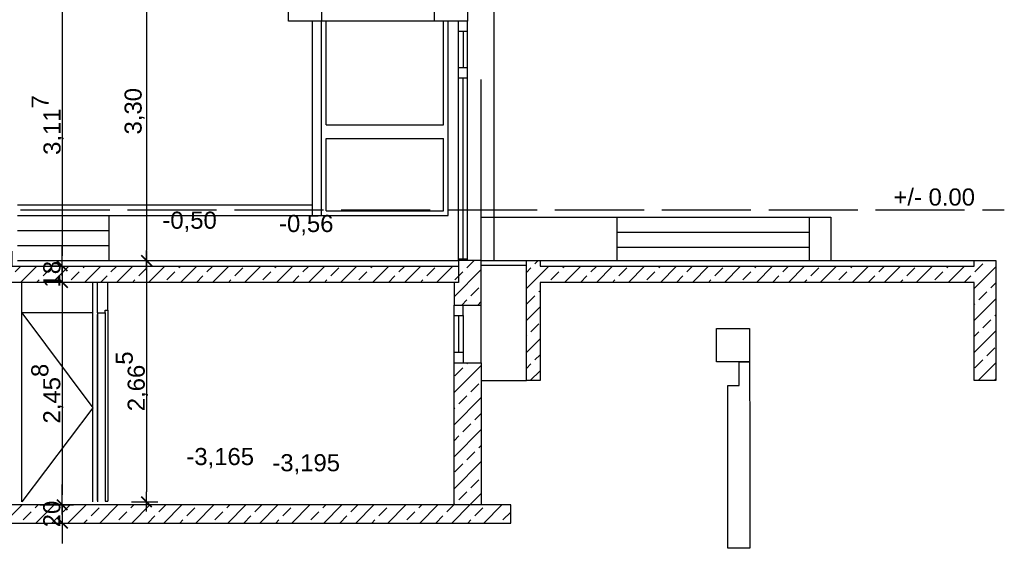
# Model space of a CAD drawing. Header units: metres. Extents: x -6.6 to 27.8, y 2.8 to 14.
# Tile 3 of 4: x 16.9 to 27.8, y 2.8 to 8.6. Entities that reach past the tile are written whole.
import ezdxf

# ---------------------------------------------------------------- set-up
doc = ezdxf.new("R2010")
doc.units = ezdxf.units.M
doc.linetypes.add('Linienart-2', pattern=[2.999816, 1.999869, -0.999947])
doc.linetypes.add('Linienart-4', pattern=[1.18103, 0.98419, -0.19684])
doc.layers.get('0').update_dxf_attribs({"lineweight": 0})
doc.layers.add('003ARCH_A', color=7, linetype='Continuous')
doc.layers.add('003TX_ML', color=7, linetype='Continuous')
doc.styles.add('Arial Narrow', font='arial.ttf')
doc.styles.get("Standard").update_dxf_attribs({"font": 'arial.ttf'})
doc.dimstyles.new('Arch-mz', dxfattribs={"dimtxt": 188.791233, "dimasz": 0.002245, "dimexe": 0.0025, "dimexo": 0.00159, "dimgap": 0.00025, "dimtad": 1, "dimdec": 3, "dimtxsty": 'Arial Narrow', "dimblk": 'VW_SLASH', "dimblk1": 'VW_SLASH', "dimblk2": 'VW_SLASH', "dimcen": 0, "dimdle": 0.00159, "dimazin": 0, "dimtfac": 0.6, "dimtdec": 3, "dimtix": 1, "dimtmove": 0, "dimatfit": 0, "dimldrblk": 'VW_FILLEDARROW', "dimfxl": 0.005, "dimfxlon": 1, "dimfrac": 2, "dimtolj": 1, "dimarcsym": 0})
pattern_1 = [(45, (4.75812, 31.01766), (-0.1767767, 0.1767767), []), (45, (4.9349, 31.01766), (-0.1767767, 0.1767767), [0.125, -0.0625])]

# ---------------------------------------------------------------- blocks, each defined once
blk = doc.blocks.new('VW_SLASH')
at = {"color": 0, "linetype": 'ByBlock', "lineweight": -2}
blk.add_line((0.943, 0), (-1, 0), dxfattribs=at)
at = {"color": 0, "lineweight": 40, "flags": 128}
blk.add_lwpolyline([(0.5, 0.5), (-0.5, -0.5)], dxfattribs=at)
blk = doc.blocks.new('*D14')
at = {"layer": '003TX_ML', "color": 0, "lineweight": -2, "transparency": 16777216}
for p, q in [((18.154, 5.951), (18.447, 5.951)), ((18.322, 5.839), (18.322, 3.398)), ((18.154, 3.286), (18.447, 3.286))]:
    blk.add_line(p, q, dxfattribs=at)
at = {"layer": 'Defpoints', "color": 0, "transparency": 16777216}
for p in [(18.152, 5.951), (18.152, 3.286), (18.322, 3.286)]:
    blk.add_point(p, dxfattribs=at)
at = {"layer": '003TX_ML', "color": 0, "lineweight": -2, "transparency": 16777216, "xscale": 0.1122412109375, "yscale": 0.1122412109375, "zscale": 0.1122412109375}
for p, rotation in [((18.322, 5.951), 90), ((18.322, 3.286), 270)]:
    blk.add_blockref('VW_SLASH', p, dxfattribs=dict(at, rotation=rotation))
at = {"layer": '003TX_ML', "color": 0, "transparency": 16777216, "insert": (18.158, 4.618), "char_height": 0.18879, "attachment_point": 5, "rotation": 90, "style": 'Arial Narrow'}
blk.add_mtext('\\A1;2,66\\S5^ ;', dxfattribs=at)
blk = doc.blocks.new('VW_FILLEDARROW')
at = {"linetype": 'Continuous', "lineweight": 0}
blk.add_hatch(color=0, dxfattribs=at).paths.add_polyline_path([(-1.414, 0.379), (0, 0), (-1.414, -0.379)])
at = {"color": 0, "lineweight": 5, "flags": 128}
blk.add_lwpolyline([(-1.414, 0.379), (0, 0), (-1.414, -0.379)], close=True, dxfattribs=at)
blk = doc.blocks.new('*D15')
at = {"layer": '003TX_ML', "color": 0, "lineweight": -2, "transparency": 16777216}
for p, q in [((18.072, 9.251), (18.447, 9.251)), ((18.322, 9.139), (18.322, 6.063)), ((18.072, 5.951), (18.447, 5.951))]:
    blk.add_line(p, q, dxfattribs=at)
at = {"layer": 'Defpoints', "color": 0, "transparency": 16777216}
for p in [(17.904, 9.251), (17.904, 5.951), (18.322, 5.951)]:
    blk.add_point(p, dxfattribs=at)
at = {"layer": '003TX_ML', "color": 0, "lineweight": -2, "transparency": 16777216, "xscale": 0.1122412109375, "yscale": 0.1122412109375, "zscale": 0.1122412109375}
for p, rotation in [((18.322, 9.251), 90), ((18.322, 5.951), 270)]:
    blk.add_blockref('VW_SLASH', p, dxfattribs=dict(at, rotation=rotation))
at = {"layer": '003TX_ML', "color": 0, "transparency": 16777216, "insert": (18.19, 7.601), "char_height": 0.1888, "attachment_point": 5, "rotation": 90, "style": 'Arial Narrow'}
blk.add_mtext('\\A1;3,30', dxfattribs=at)
blk = doc.blocks.new('*D17')
at = {"layer": '003TX_ML', "color": 0, "lineweight": -2, "transparency": 16777216}
for p, q in [((17.39, 3.365), (17.39, 3.477)), ((17.14, 3.253), (17.515, 3.253)), ((17.39, 3.253), (17.39, 3.053)), ((17.14, 3.053), (17.515, 3.053)), ((17.39, 2.941), (17.39, 2.828))]:
    blk.add_line(p, q, dxfattribs=at)
at = {"layer": 'Defpoints', "color": 0, "transparency": 16777216}
for p in [(16.945, 3.253), (16.945, 3.053), (17.39, 3.053)]:
    blk.add_point(p, dxfattribs=at)
at = {"layer": '003TX_ML', "color": 0, "lineweight": -2, "transparency": 16777216, "xscale": 0.1122412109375, "yscale": 0.1122412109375, "zscale": 0.1122412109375}
for p, rotation in [((17.39, 3.253), 270), ((17.39, 3.053), 90)]:
    blk.add_blockref('VW_SLASH', p, dxfattribs=dict(at, rotation=rotation))
at = {"layer": '003TX_ML', "color": 0, "transparency": 16777216, "insert": (17.275, 3.153), "char_height": 0.1888, "attachment_point": 5, "rotation": 90, "style": 'Arial Narrow'}
blk.add_mtext('\\A1;20', dxfattribs=at)
blk = doc.blocks.new('*D18')
at = {"layer": '003TX_ML', "color": 0, "lineweight": -2, "transparency": 16777216}
for p, q in [((17.39, 5.711), (17.265, 5.711)), ((17.39, 5.599), (17.39, 3.365)), ((17.14, 3.253), (17.515, 3.253))]:
    blk.add_line(p, q, dxfattribs=at)
at = {"layer": 'Defpoints', "color": 0, "transparency": 16777216}
for p in [(17.39, 5.711), (16.945, 3.253), (17.39, 3.253)]:
    blk.add_point(p, dxfattribs=at)
at = {"layer": '003TX_ML', "color": 0, "lineweight": -2, "transparency": 16777216, "xscale": 0.1122412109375, "yscale": 0.1122412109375, "zscale": 0.1122412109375}
for p, rotation in [((17.39, 5.711), 90), ((17.39, 3.253), 270)]:
    blk.add_blockref('VW_SLASH', p, dxfattribs=dict(at, rotation=rotation))
at = {"layer": '003TX_ML', "color": 0, "transparency": 16777216, "insert": (17.225, 4.482), "char_height": 0.18879, "attachment_point": 5, "rotation": 90, "style": 'Arial Narrow'}
blk.add_mtext('\\A1;2,45\\S8^ ;', dxfattribs=at)
blk = doc.blocks.new('*D19')
at = {"layer": '003TX_ML', "color": 0, "lineweight": -2, "transparency": 16777216}
for p, q in [((17.39, 6.003), (17.39, 6.115)), ((17.39, 5.891), (17.265, 5.891)), ((17.39, 5.891), (17.39, 5.711)), ((17.39, 5.711), (17.265, 5.711)), ((17.39, 5.599), (17.39, 5.486))]:
    blk.add_line(p, q, dxfattribs=at)
at = {"layer": 'Defpoints', "color": 0, "transparency": 16777216}
for p in [(17.39, 5.891), (17.39, 5.711), (17.39, 5.711)]:
    blk.add_point(p, dxfattribs=at)
at = {"layer": '003TX_ML', "color": 0, "lineweight": -2, "transparency": 16777216, "xscale": 0.1122412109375, "yscale": 0.1122412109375, "zscale": 0.1122412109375}
for p, rotation in [((17.39, 5.891), 270), ((17.39, 5.711), 90)]:
    blk.add_blockref('VW_SLASH', p, dxfattribs=dict(at, rotation=rotation))
at = {"layer": '003TX_ML', "color": 0, "transparency": 16777216, "insert": (17.275, 5.801), "char_height": 0.1888, "attachment_point": 5, "rotation": 90, "style": 'Arial Narrow'}
blk.add_mtext('\\A1;18', dxfattribs=at)
blk = doc.blocks.new('*D20')
at = {"layer": '003TX_ML', "color": 0, "lineweight": -2, "transparency": 16777216}
for p, q in [((17.39, 9.008), (17.265, 9.008)), ((17.39, 8.896), (17.39, 6.003)), ((17.39, 5.891), (17.265, 5.891))]:
    blk.add_line(p, q, dxfattribs=at)
at = {"layer": 'Defpoints', "color": 0, "transparency": 16777216}
for p in [(17.39, 9.008), (17.39, 5.891), (17.39, 5.891)]:
    blk.add_point(p, dxfattribs=at)
at = {"layer": '003TX_ML', "color": 0, "lineweight": -2, "transparency": 16777216, "xscale": 0.1122412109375, "yscale": 0.1122412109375, "zscale": 0.1122412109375}
for p, rotation in [((17.39, 9.008), 90), ((17.39, 5.891), 270)]:
    blk.add_blockref('VW_SLASH', p, dxfattribs=dict(at, rotation=rotation))
at = {"layer": '003TX_ML', "color": 0, "transparency": 16777216, "insert": (17.228, 7.449), "char_height": 0.18879, "attachment_point": 5, "rotation": 90, "style": 'Arial Narrow'}
blk.add_mtext('\\A1;3,11\\S7^ ;', dxfattribs=at)
blk = doc.blocks.new('*D24')
at = {"layer": '003TX_ML', "color": 0, "lineweight": -2, "transparency": 16777216}
for p, q in [((18.154, 5.951), (18.447, 5.951)), ((18.322, 5.839), (18.322, 3.398)), ((18.154, 3.286), (18.447, 3.286))]:
    blk.add_line(p, q, dxfattribs=at)
at = {"layer": 'Defpoints', "color": 0, "transparency": 16777216}
for p in [(18.152, 5.951), (18.152, 3.286), (18.322, 3.286)]:
    blk.add_point(p, dxfattribs=at)
at = {"layer": '003TX_ML', "color": 0, "lineweight": -2, "transparency": 16777216, "xscale": 0.1122412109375, "yscale": 0.1122412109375, "zscale": 0.1122412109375}
for p, rotation in [((18.322, 5.951), 90), ((18.322, 3.286), 270)]:
    blk.add_blockref('VW_SLASH', p, dxfattribs=dict(at, rotation=rotation))
at = {"layer": '003TX_ML', "color": 0, "transparency": 16777216, "insert": (18.158, 4.618), "char_height": 0.18879, "attachment_point": 5, "rotation": 90, "style": 'Arial Narrow'}
blk.add_mtext('\\A1;2,66\\S5^ ;', dxfattribs=at)
blk = doc.blocks.new('*D25')
at = {"layer": '003TX_ML', "color": 0, "lineweight": -2, "transparency": 16777216}
for p, q in [((18.072, 9.251), (18.447, 9.251)), ((18.322, 9.139), (18.322, 6.063)), ((18.072, 5.951), (18.447, 5.951))]:
    blk.add_line(p, q, dxfattribs=at)
at = {"layer": 'Defpoints', "color": 0, "transparency": 16777216}
for p in [(17.904, 9.251), (17.904, 5.951), (18.322, 5.951)]:
    blk.add_point(p, dxfattribs=at)
at = {"layer": '003TX_ML', "color": 0, "lineweight": -2, "transparency": 16777216, "xscale": 0.1122412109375, "yscale": 0.1122412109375, "zscale": 0.1122412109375}
for p, rotation in [((18.322, 9.251), 90), ((18.322, 5.951), 270)]:
    blk.add_blockref('VW_SLASH', p, dxfattribs=dict(at, rotation=rotation))
at = {"layer": '003TX_ML', "color": 0, "transparency": 16777216, "insert": (18.19, 7.601), "char_height": 0.1888, "attachment_point": 5, "rotation": 90, "style": 'Arial Narrow'}
blk.add_mtext('\\A1;3,30', dxfattribs=at)
blk = doc.blocks.new('*D27')
at = {"layer": '003TX_ML', "color": 0, "lineweight": -2, "transparency": 16777216}
for p, q in [((17.39, 3.365), (17.39, 3.477)), ((17.14, 3.253), (17.515, 3.253)), ((17.39, 3.253), (17.39, 3.053)), ((17.14, 3.053), (17.515, 3.053)), ((17.39, 2.941), (17.39, 2.828))]:
    blk.add_line(p, q, dxfattribs=at)
at = {"layer": 'Defpoints', "color": 0, "transparency": 16777216}
for p in [(16.945, 3.253), (16.945, 3.053), (17.39, 3.053)]:
    blk.add_point(p, dxfattribs=at)
at = {"layer": '003TX_ML', "color": 0, "lineweight": -2, "transparency": 16777216, "xscale": 0.1122412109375, "yscale": 0.1122412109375, "zscale": 0.1122412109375}
for p, rotation in [((17.39, 3.253), 270), ((17.39, 3.053), 90)]:
    blk.add_blockref('VW_SLASH', p, dxfattribs=dict(at, rotation=rotation))
at = {"layer": '003TX_ML', "color": 0, "transparency": 16777216, "insert": (17.275, 3.153), "char_height": 0.1888, "attachment_point": 5, "rotation": 90, "style": 'Arial Narrow'}
blk.add_mtext('\\A1;20', dxfattribs=at)
blk = doc.blocks.new('*D28')
at = {"layer": '003TX_ML', "color": 0, "lineweight": -2, "transparency": 16777216}
for p, q in [((17.39, 5.711), (17.265, 5.711)), ((17.39, 5.599), (17.39, 3.365)), ((17.14, 3.253), (17.515, 3.253))]:
    blk.add_line(p, q, dxfattribs=at)
at = {"layer": 'Defpoints', "color": 0, "transparency": 16777216}
for p in [(17.39, 5.711), (16.945, 3.253), (17.39, 3.253)]:
    blk.add_point(p, dxfattribs=at)
at = {"layer": '003TX_ML', "color": 0, "lineweight": -2, "transparency": 16777216, "xscale": 0.1122412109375, "yscale": 0.1122412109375, "zscale": 0.1122412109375}
for p, rotation in [((17.39, 5.711), 90), ((17.39, 3.253), 270)]:
    blk.add_blockref('VW_SLASH', p, dxfattribs=dict(at, rotation=rotation))
at = {"layer": '003TX_ML', "color": 0, "transparency": 16777216, "insert": (17.225, 4.482), "char_height": 0.18879, "attachment_point": 5, "rotation": 90, "style": 'Arial Narrow'}
blk.add_mtext('\\A1;2,45\\S8^ ;', dxfattribs=at)
blk = doc.blocks.new('*D29')
at = {"layer": '003TX_ML', "color": 0, "lineweight": -2, "transparency": 16777216}
for p, q in [((17.39, 6.003), (17.39, 6.115)), ((17.39, 5.891), (17.265, 5.891)), ((17.39, 5.891), (17.39, 5.711)), ((17.39, 5.711), (17.265, 5.711)), ((17.39, 5.599), (17.39, 5.486))]:
    blk.add_line(p, q, dxfattribs=at)
at = {"layer": 'Defpoints', "color": 0, "transparency": 16777216}
for p in [(17.39, 5.891), (17.39, 5.711), (17.39, 5.711)]:
    blk.add_point(p, dxfattribs=at)
at = {"layer": '003TX_ML', "color": 0, "lineweight": -2, "transparency": 16777216, "xscale": 0.1122412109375, "yscale": 0.1122412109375, "zscale": 0.1122412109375}
for p, rotation in [((17.39, 5.891), 270), ((17.39, 5.711), 90)]:
    blk.add_blockref('VW_SLASH', p, dxfattribs=dict(at, rotation=rotation))
at = {"layer": '003TX_ML', "color": 0, "transparency": 16777216, "insert": (17.275, 5.801), "char_height": 0.1888, "attachment_point": 5, "rotation": 90, "style": 'Arial Narrow'}
blk.add_mtext('\\A1;18', dxfattribs=at)
blk = doc.blocks.new('*D30')
at = {"layer": '003TX_ML', "color": 0, "lineweight": -2, "transparency": 16777216}
for p, q in [((17.39, 9.008), (17.265, 9.008)), ((17.39, 8.896), (17.39, 6.003)), ((17.39, 5.891), (17.265, 5.891))]:
    blk.add_line(p, q, dxfattribs=at)
at = {"layer": 'Defpoints', "color": 0, "transparency": 16777216}
for p in [(17.39, 9.008), (17.39, 5.891), (17.39, 5.891)]:
    blk.add_point(p, dxfattribs=at)
at = {"layer": '003TX_ML', "color": 0, "lineweight": -2, "transparency": 16777216, "xscale": 0.1122412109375, "yscale": 0.1122412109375, "zscale": 0.1122412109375}
for p, rotation in [((17.39, 9.008), 90), ((17.39, 5.891), 270)]:
    blk.add_blockref('VW_SLASH', p, dxfattribs=dict(at, rotation=rotation))
at = {"layer": '003TX_ML', "color": 0, "transparency": 16777216, "insert": (17.228, 7.449), "char_height": 0.18879, "attachment_point": 5, "rotation": 90, "style": 'Arial Narrow'}
blk.add_mtext('\\A1;3,11\\S7^ ;', dxfattribs=at)

msp = doc.modelspace()

# ---------------------------------------------------------------- hatches: boundary and pattern name
at = {"layer": '003ARCH_A', "linetype": 'Continuous', "lineweight": 18, "true_color": 0xc0c0c0}
h = msp.add_hatch(dxfattribs=at)
h.set_pattern_fill('ANSI33_1', color=9, style=0, pattern_type=2)
h.set_pattern_definition(pattern_1)
h.paths.add_polyline_path([(14.0641, 6.2209), (13.8141, 6.2209), (13.8141, 6.4509), (16.2341, 6.4509), (16.2341, 6.2229), (16.5341, 6.2229), (16.5341, 6.0569), (16.8341, 6.0569), (16.8341, 5.8909), (21.7691, 5.8909), (21.7691, 5.7109), (16.8341, 5.7109), (16.0291, 6.2709), (14.0641, 6.2709)])
h = msp.add_hatch(dxfattribs=at)
h.set_pattern_fill('ANSI33_1', color=9, style=0, pattern_type=2)
h.set_pattern_definition(pattern_1)
h.paths.add_polyline_path([(14.0641, 6.2209), (13.8141, 6.2209), (13.8141, 6.4509), (16.2341, 6.4509), (16.2341, 6.2229), (16.5341, 6.2229), (16.5341, 6.0569), (16.8341, 6.0569), (16.8341, 5.8909), (21.7691, 5.8909), (21.7691, 5.7109), (16.8341, 5.7109), (16.0291, 6.2709), (14.0641, 6.2709)])
h = msp.add_hatch(dxfattribs=at)
h.set_pattern_fill('ANSI33_1', color=9, style=0, pattern_type=2)
h.set_pattern_definition(pattern_1)
h.paths.add_polyline_path([(22.0191, 5.4609), (22.0191, 5.9509), (21.7691, 5.9509), (21.7691, 5.8909), (21.7691, 5.7109), (21.7191, 5.7109), (21.7191, 5.4609)])
h = msp.add_hatch(dxfattribs=at)
h.set_pattern_fill('ANSI33_1', color=9, style=0, pattern_type=2)
h.set_pattern_definition(pattern_1)
h.paths.add_polyline_path([(22.0191, 5.4609), (22.0191, 5.9509), (21.7691, 5.9509), (21.7691, 5.8909), (21.7691, 5.7109), (21.7191, 5.7109), (21.7191, 5.4609)])
h = msp.add_hatch(dxfattribs=at)
h.set_pattern_fill('ANSI33_1', color=9, style=0, pattern_type=2)
h.set_pattern_definition(pattern_1)
h.paths.add_polyline_path([(22.6691, 4.6259), (22.5191, 4.6259), (22.5191, 5.9509), (22.6691, 5.9509), (22.6691, 5.8909), (27.4669, 5.8909), (27.4669, 5.9509), (27.7069, 5.9509), (27.7069, 4.6259), (27.4669, 4.6259), (27.4669, 5.7109), (22.6691, 5.7109)])
h = msp.add_hatch(dxfattribs=at)
h.set_pattern_fill('ANSI33_1', color=9, style=0, pattern_type=2)
h.set_pattern_definition(pattern_1)
h.paths.add_polyline_path([(22.6691, 4.6259), (22.5191, 4.6259), (22.5191, 5.9509), (22.6691, 5.9509), (22.6691, 5.8909), (27.4669, 5.8909), (27.4669, 5.9509), (27.7069, 5.9509), (27.7069, 4.6259), (27.4669, 4.6259), (27.4669, 5.7109), (22.6691, 5.7109)])
h = msp.add_hatch(dxfattribs=at)
h.set_pattern_fill('ANSI33_1', color=9, style=0, pattern_type=2)
h.set_pattern_definition(pattern_1)
h.paths.add_polyline_path([(21.7206, 4.8228), (22.0206, 4.8228), (22.0206, 3.2528), (21.7206, 3.2528)])
h = msp.add_hatch(dxfattribs=at)
h.set_pattern_fill('ANSI33_1', color=9, style=0, pattern_type=2)
h.set_pattern_definition(pattern_1)
h.paths.add_polyline_path([(21.7206, 4.8228), (22.0206, 4.8228), (22.0206, 3.2528), (21.7206, 3.2528)])
h = msp.add_hatch(dxfattribs=at)
h.set_pattern_fill('ANSI33_1', color=9, style=0, pattern_type=2)
h.set_pattern_definition(pattern_1)
h.paths.add_polyline_path([(9.7609, 3.7528), (9.7609, 3.5559), (16.0941, 3.5559), (16.0956, 3.0528), (22.3456, 3.0528), (22.3456, 3.2528), (16.2956, 3.2528), (16.2956, 3.7528)])
h = msp.add_hatch(dxfattribs=at)
h.set_pattern_fill('ANSI33_1', color=9, style=0, pattern_type=2)
h.set_pattern_definition(pattern_1)
h.paths.add_polyline_path([(9.7609, 3.7528), (9.7609, 3.5559), (16.0941, 3.5559), (16.0956, 3.0528), (22.3456, 3.0528), (22.3456, 3.2528), (16.2956, 3.2528), (16.2956, 3.7528)])

# ---------------------------------------------------------------- linework, layer by layer
at = {"layer": '003ARCH_A', "color": 7}
for p, q in [((19.8891, 8.5959), (19.8891, 8.9609)), ((19.8891, 8.5959), (19.8891, 8.9609)), ((20.2541, 8.9609), (20.2541, 8.5959)), ((20.2541, 8.9609), (20.2541, 8.5959)), ((21.5041, 8.5959), (21.5041, 8.9609)), ((21.5041, 8.5959), (21.5041, 8.9609)), ((21.8691, 8.9609), (21.8691, 8.5959)), ((21.8691, 8.9609), (21.8691, 8.5959)), ((22.1606, 8.8378), (22.1606, 5.9509)), ((22.1606, 8.8378), (22.1606, 5.9509)), ((20.2541, 8.5959), (19.8891, 8.5959)), ((20.2541, 8.5959), (19.8891, 8.5959)), ((20.1541, 6.4509), (20.1541, 8.5959)), ((20.1541, 6.4509), (20.1541, 8.5959)), ((20.2541, 6.4509), (20.2541, 8.5959)), ((21.5041, 8.5959), (20.2541, 8.5959)), ((20.2541, 6.4509), (20.2541, 8.5959)), ((21.5041, 8.5959), (20.2541, 8.5959)), ((20.3041, 7.4509), (20.3041, 8.5959)), ((20.3041, 7.4509), (20.3041, 8.5959)), ((21.8691, 8.5959), (21.5041, 8.5959)), ((21.8691, 8.5959), (21.5041, 8.5959)), ((21.6041, 7.4509), (21.6041, 8.5959)), ((21.6041, 7.4509), (21.6041, 8.5959)), ((21.6541, 6.4509), (21.6541, 8.5959)), ((21.6541, 6.4509), (21.6541, 8.5959)), ((21.7691, 5.9509), (21.7691, 8.5959)), ((21.7691, 5.9509), (21.7691, 8.5959)), ((21.8691, 5.9509), (21.8691, 8.5959)), ((21.8691, 5.9509), (21.8691, 8.5959)), ((21.8691, 8.4809), (21.7691, 8.4809)), ((21.8691, 8.4809), (21.7691, 8.4809)), ((21.8191, 8.4809), (21.8191, 8.0859)), ((21.8191, 8.4809), (21.8191, 8.0859)), ((21.7691, 8.0859), (21.8691, 8.0859)), ((21.7691, 8.0859), (21.8691, 8.0859)), ((21.7691, 7.9709), (21.8691, 7.9709)), ((21.7691, 7.9709), (21.8691, 7.9709)), ((21.8191, 5.9709), (21.8191, 7.9709)), ((21.8191, 5.9709), (21.8191, 7.9709)), ((20.3041, 7.4509), (21.6041, 7.4509)), ((20.3041, 7.4509), (21.6041, 7.4509)), ((20.3041, 7.3009), (21.6041, 7.3009)), ((20.3041, 6.5009), (20.3041, 7.3009)), ((20.3041, 7.3009), (21.6041, 7.3009)), ((20.3041, 6.5009), (20.3041, 7.3009)), ((21.6041, 6.5009), (21.6041, 7.3009)), ((21.6041, 6.5009), (21.6041, 7.3009)), ((16.8941, 6.5659), (20.1541, 6.5659)), ((16.8941, 6.5659), (20.1541, 6.5659)), ((16.8941, 6.4509), (21.6541, 6.4509)), ((16.8941, 6.4509), (21.6541, 6.4509)), ((17.9041, 6.4509), (17.9041, 5.9509)), ((17.9041, 6.4509), (17.9041, 5.9509)), ((20.3041, 6.5009), (21.6041, 6.5009)), ((20.3041, 6.5009), (21.6041, 6.5009)), ((22.0191, 6.4309), (25.8841, 6.4309)), ((22.0191, 6.4309), (25.8841, 6.4309)), ((23.5191, 6.4309), (23.5191, 5.9509)), ((23.5191, 6.4309), (23.5191, 5.9509)), ((25.6441, 6.4309), (25.6441, 5.9509)), ((25.6441, 6.4309), (25.6441, 5.9509)), ((25.8841, 6.4309), (25.8841, 5.9509)), ((25.8841, 6.4309), (25.8841, 5.9509)), ((16.8941, 6.2849), (17.9041, 6.2849)), ((16.8941, 6.2849), (17.9041, 6.2849)), ((23.5191, 6.2649), (25.6441, 6.2649)), ((23.5191, 6.2649), (25.6441, 6.2649)), ((16.8941, 6.1189), (17.9041, 6.1189)), ((16.8941, 6.1189), (17.9041, 6.1189)), ((23.5191, 6.0989), (25.6441, 6.0989)), ((23.5191, 6.0989), (25.6441, 6.0989)), ((16.8941, 5.9509), (21.7691, 5.9509)), ((16.8941, 5.9509), (21.7691, 5.9509)), ((21.7691, 5.9709), (21.8691, 5.9709)), ((21.7691, 5.9709), (21.8691, 5.9709)), ((22.0191, 5.9509), (22.5191, 5.9509)), ((22.0191, 5.9509), (22.5191, 5.9509)), ((22.0191, 5.9009), (22.5191, 5.9009)), ((22.0191, 5.9009), (22.5191, 5.9009)), ((22.6691, 5.9509), (27.7069, 5.9509)), ((22.6691, 5.9509), (27.7069, 5.9509)), ((16.9441, 3.2859), (16.9441, 5.7109)), ((16.9441, 3.2859), (16.9441, 5.7109)), ((17.7291, 3.2858), (17.7291, 5.7108)), ((17.7291, 3.2858), (17.7291, 5.7108)), ((17.7791, 5.3759), (17.7791, 5.7108)), ((17.7791, 5.3759), (17.7791, 5.7108)), ((17.8941, 5.4059), (17.8941, 5.7108)), ((17.8941, 5.4059), (17.8941, 5.7108)), ((21.7206, 4.8228), (21.7206, 5.4578)), ((21.7206, 4.8228), (21.7206, 5.4578)), ((21.8191, 5.3459), (21.8191, 5.4609)), ((21.8191, 5.3459), (21.8191, 5.4609)), ((22.0206, 4.8228), (22.0206, 5.4578)), ((22.0206, 4.8228), (22.0206, 5.4578)), ((16.9441, 5.3759), (17.7291, 4.3259)), ((17.7291, 5.3759), (16.9441, 5.3759)), ((16.9441, 5.3759), (17.7291, 4.3259)), ((17.7291, 5.3759), (16.9441, 5.3759)), ((17.7791, 5.3759), (17.7791, 3.2859)), ((17.7791, 5.3759), (17.8641, 5.3759)), ((17.7791, 5.3759), (17.7791, 3.2859)), ((17.7791, 5.3759), (17.8641, 5.3759)), ((17.7791, 3.3029), (17.7791, 5.3579)), ((17.7791, 3.3029), (17.7791, 5.3579)), ((17.8641, 5.3759), (17.8641, 5.4059)), ((17.8641, 5.4059), (17.8941, 5.4059)), ((17.8641, 5.3759), (17.8641, 5.4059)), ((17.8641, 5.4059), (17.8941, 5.4059)), ((17.8641, 5.3759), (17.8641, 3.2959)), ((17.8641, 5.3759), (17.8641, 3.2959)), ((17.8941, 5.4059), (17.8941, 3.2959)), ((17.8941, 5.4059), (17.8941, 3.2959)), ((21.7191, 5.3459), (21.8191, 5.3459)), ((21.7191, 5.3459), (21.8191, 5.3459)), ((21.7691, 5.3459), (21.7691, 4.9409)), ((21.7691, 5.3459), (21.7691, 4.9409)), ((21.8191, 5.3459), (21.8191, 4.9409)), ((21.8191, 5.3459), (21.8191, 4.9409)), ((21.7191, 4.9409), (21.8191, 4.9409)), ((21.7191, 4.9409), (21.8191, 4.9409)), ((21.8191, 4.9409), (21.8191, 4.8259)), ((21.8191, 4.9409), (21.8191, 4.8259)), ((22.0191, 4.6259), (22.5206, 4.6259)), ((22.0191, 4.6259), (22.5206, 4.6259)), ((17.7291, 4.3259), (16.9441, 3.2859)), ((17.7291, 4.3259), (16.9441, 3.2859)), ((17.8641, 3.2959), (17.8941, 3.2959)), ((17.8641, 3.2959), (17.8941, 3.2959))]:
    msp.add_line(p, q, dxfattribs=at)
at = {"layer": '003ARCH_A', "color": 7, "linetype": 'Linienart-2'}
msp.add_line((22.0191, 5.9509), (22.0191, 8.9609), dxfattribs=at)
msp.add_line((22.0191, 5.9509), (22.0191, 8.9609), dxfattribs=at)
at = {"layer": '003ARCH_A', "color": 7, "flags": 128}
for points in [[(14.0641, 6.2209), (13.8141, 6.2209), (13.8141, 6.4509), (16.2341, 6.4509), (16.2341, 6.2229), (16.5341, 6.2229), (16.5341, 6.0569), (16.8341, 6.0569), (16.8341, 5.8909), (21.7691, 5.8909), (21.7691, 5.7109), (16.8341, 5.7109), (16.0291, 6.2709), (14.0641, 6.2709)], [(14.0641, 6.2209), (13.8141, 6.2209), (13.8141, 6.4509), (16.2341, 6.4509), (16.2341, 6.2229), (16.5341, 6.2229), (16.5341, 6.0569), (16.8341, 6.0569), (16.8341, 5.8909), (21.7691, 5.8909), (21.7691, 5.7109), (16.8341, 5.7109), (16.0291, 6.2709), (14.0641, 6.2709)], [(22.0191, 5.4609), (22.0191, 5.9509), (21.7691, 5.9509), (21.7691, 5.8909), (21.7691, 5.7109), (21.7191, 5.7109), (21.7191, 5.4609)], [(22.0191, 5.4609), (22.0191, 5.9509), (21.7691, 5.9509), (21.7691, 5.8909), (21.7691, 5.7109), (21.7191, 5.7109), (21.7191, 5.4609)], [(22.6691, 4.6259), (22.5191, 4.6259), (22.5191, 5.9509), (22.6691, 5.9509), (22.6691, 5.8909), (27.4669, 5.8909), (27.4669, 5.9509), (27.7069, 5.9509), (27.7069, 4.6259), (27.4669, 4.6259), (27.4669, 5.7109), (22.6691, 5.7109)], [(22.6691, 4.6259), (22.5191, 4.6259), (22.5191, 5.9509), (22.6691, 5.9509), (22.6691, 5.8909), (27.4669, 5.8909), (27.4669, 5.9509), (27.7069, 5.9509), (27.7069, 4.6259), (27.4669, 4.6259), (27.4669, 5.7109), (22.6691, 5.7109)], [(24.62, 5.2), (24.985, 5.2), (24.985, 4.835), (24.62, 4.835)], [(24.62, 5.2), (24.985, 5.2), (24.985, 4.835), (24.62, 4.835)], [(21.7206, 4.8228), (22.0206, 4.8228), (22.0206, 3.2528), (21.7206, 3.2528)], [(21.7206, 4.8228), (22.0206, 4.8228), (22.0206, 3.2528), (21.7206, 3.2528)], [(24.745, 2.7742), (24.745, 4.5725), (24.8708, 4.5725), (24.8708, 4.835), (24.985, 4.835), (24.9866, 3.965), (24.9866, 2.7742)], [(24.745, 2.7742), (24.745, 4.5725), (24.8708, 4.5725), (24.8708, 4.835), (24.985, 4.835), (24.9866, 3.965), (24.9866, 2.7742)], [(9.7609, 3.7528), (9.7609, 3.5559), (16.0941, 3.5559), (16.0956, 3.0528), (22.3456, 3.0528), (22.3456, 3.2528), (16.2956, 3.2528), (16.2956, 3.7528)], [(9.7609, 3.7528), (9.7609, 3.5559), (16.0941, 3.5559), (16.0956, 3.0528), (22.3456, 3.0528), (22.3456, 3.2528), (16.2956, 3.2528), (16.2956, 3.7528)]]:
    msp.add_lwpolyline(points, close=True, dxfattribs=at)
at = {"layer": '003TX_ML', "color": 18, "linetype": 'Linienart-4', "true_color": 0x000000}
msp.add_line((6.3, 6.5109), (27.8, 6.5109), dxfattribs=at)
msp.add_line((6.3, 6.5109), (27.8, 6.5109), dxfattribs=at)

# ---------------------------------------------------------------- texts
at = {"layer": '003TX_ML', "color": 7, "insert": (26.5744, 6.7483), "char_height": 0.23151, "width": 1.320635, "attachment_point": 1, "line_spacing_factor": 0.797719}
msp.add_mtext('{\\fArial|b0|i0|c0|p0;\\H0.8155x;+/- 0.00}', dxfattribs=at)
msp.add_mtext('{\\fArial|b0|i0|c0|p0;\\H0.8155x;+/- 0.00}', dxfattribs=at)
at = {"layer": '003TX_ML', "color": 7, "char_height": 0.18879, "attachment_point": 1, "line_spacing_factor": 0.968077, "style": 'Arial Narrow'}
for s, insert, width in [('-0,50', (18.4961, 6.4923), 0.865013), ('-0,50', (18.4961, 6.4923), 0.865013), ('-0,56', (19.7855, 6.4557), 0.865013), ('-0,56', (19.7855, 6.4557), 0.865013), ('-3,165', (18.7612, 3.8822), 1.135092), ('-3,165', (18.7612, 3.8822), 1.135092), ('-3,195', (19.7112, 3.8136), 1.135092), ('-3,195', (19.7112, 3.8136), 1.135092)]:
    msp.add_mtext(s, dxfattribs=dict(at, insert=insert, width=width))

# ---------------------------------------------------------------- dimensions: what is measured, and where the dimension line sits
at = {"layer": '003TX_ML', "color": 7}
for base, p1, p2, text, picture, middle in [((18.3221, 5.9509), (17.9041, 9.2509), (17.9041, 5.9509), '3,30', '*D15', (18.1899, 7.6009)), ((18.3221, 5.9509), (17.9041, 9.2509), (17.9041, 5.9509), '3,30', '*D25', (18.1899, 7.6009)), ((17.39, 5.8909), (17.39, 9.0078), (17.39, 5.8909), '3,11\\S7^ ;', '*D20', (17.2279, 7.4493)), ((17.39, 5.8909), (17.39, 9.0078), (17.39, 5.8909), '3,11\\S7^ ;', '*D30', (17.2279, 7.4493)), ((17.39, 5.7109), (17.39, 5.8909), (17.39, 5.7109), '18', '*D19', (17.2749, 5.8009)), ((17.39, 5.7109), (17.39, 5.8909), (17.39, 5.7109), '18', '*D29', (17.2749, 5.8009)), ((18.3221, 3.2859), (18.1521, 5.9509), (18.1521, 3.2859), '2,66\\S5^ ;', '*D14', (18.1585, 4.6184)), ((18.3221, 3.2859), (18.1521, 5.9509), (18.1521, 3.2859), '2,66\\S5^ ;', '*D24', (18.1585, 4.6184)), ((17.39, 3.2528), (17.39, 5.7109), (16.945, 3.2528), '2,45\\S8^ ;', '*D18', (17.2247, 4.4818)), ((17.39, 3.2528), (17.39, 5.7109), (16.945, 3.2528), '2,45\\S8^ ;', '*D28', (17.2247, 4.4818)), ((17.39, 3.0528), (16.945, 3.2528), (16.945, 3.0528), '20', '*D17', (17.2749, 3.1528)), ((17.39, 3.0528), (16.945, 3.2528), (16.945, 3.0528), '20', '*D27', (17.2749, 3.1528))]:
    dim = msp.add_linear_dim(base=base, p1=p1, p2=p2, angle=270, text=text, dimstyle='Arch-mz', override={"dimtxt": 0.188791, "dimasz": 0.112241, "dimexe": 0.125, "dimgap": 0.01875, "dimpost": '<>', "dimtxsty": 'Arial Narrow', "dimdle": 0.0795, "dimtmove": 2, "dimfxl": 0.25}, dxfattribs=at)
    dim.commit()
    dim.dimension.update_dxf_attribs({"geometry": picture, "text_midpoint": middle})

doc.saveas('drawing.dxf')
